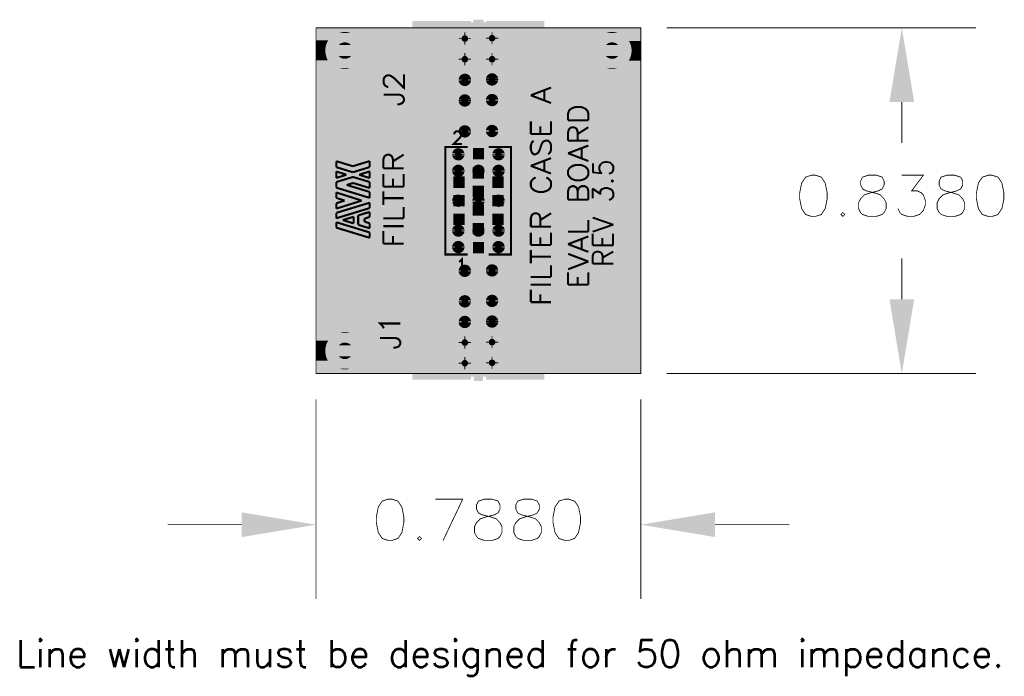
# Model space of a CAD drawing. Header units: millimetres. Extents: x 5.19 to 10.05, y 0.99 to 6.43.
# Tile 1 of 2: x 5.91 to 8.3, y 0.99 to 2.59. Entities that reach past the tile are written whole.
import ezdxf

# ---------------------------------------------------------------- set-up
doc = ezdxf.new("R2010")
doc.units = ezdxf.units.MM
doc.layers.get('0').update_dxf_attribs({"linetype": 'CONTINUOUS', "lineweight": 0})
for name, color, linetype, lineweight in [('BOT', 210, 'CONTINUOUS', 0), ('DRL', 216, 'CONTINUOUS', 0), ('FAB_NOTES', 9, 'CONTINUOUS', 0), ('M2', 8, 'CONTINUOUS', 0), ('M3', 30, 'CONTINUOUS', 0), ('PROFILE', 10, 'CONTINUOUS', 0), ('SMB', 9, 'CONTINUOUS', 0), ('SMT', 9, 'CONTINUOUS', 0), ('SST', 9, 'CONTINUOUS', 0), ('TOP', 170, 'CONTINUOUS', 0)]:
    doc.layers.add(name, color=color, linetype=linetype, lineweight=lineweight)
doc.styles.add('SIMPLE', font='Simple')

# ---------------------------------------------------------------- blocks, each defined once
blk = doc.blocks.new('CUSTOM_5')
blk.add_solid([(-0.0125, -0.044), (-0.0125, 0.044), (0.0125, -0.044), (0.0125, 0.044)])
blk = doc.blocks.new('CUSTOM_2')
for points in [[(-0.015, 0), (-0.0149, 0.0021), (0.015, 0), (0.0148, 0.0021)], [(-0.0149, 0.0021), (-0.0145, 0.0034), (0.0148, 0.0021), (0.0146, 0.0034)], [(-0.0145, 0.0034), (-0.014, 0.0054), (0.0146, 0.0034), (0.0139, 0.0054)], [(-0.014, 0.0054), (-0.0133, 0.0067), (0.0139, 0.0054), (0.0134, 0.0067)], [(-0.0133, 0.0067), (-0.0124, 0.0085), (0.0134, 0.0067), (0.0123, 0.0085)], [(-0.0124, 0.0085), (-0.0114, 0.0096), (0.0123, 0.0085), (0.0115, 0.0096)], [(-0.0114, 0.0096), (-0.0101, 0.0111), (0.0115, 0.0096), (0.01, 0.0111)], [(-0.0101, 0.0111), (-0.0089, 0.012), (0.01, 0.0111), (0.009, 0.012)], [(-0.0089, 0.012), (-0.0073, 0.0131), (0.009, 0.012), (0.0071, 0.0131)], [(-0.0073, 0.0131), (-0.0058, 0.0137), (0.0071, 0.0131), (0.0061, 0.0137)], [(-0.0058, 0.0137), (-0.0041, 0.0144), (0.0061, 0.0137), (0.0038, 0.0144)], [(-0.0041, 0.0144), (-0.0022, 0.0147), (0.0038, 0.0144), (0.0028, 0.0147)], [(-0.0022, 0.0147), (-0.0007, 0.015), (0.0028, 0.0147), (-0.0007, 0.015)], [(-0.0148, -0.0021), (-0.015, 0), (0.0149, -0.0021), (0.015, 0)], [(-0.0146, -0.0034), (-0.0148, -0.0021), (0.0145, -0.0034), (0.0149, -0.0021)], [(-0.0139, -0.0054), (-0.0146, -0.0034), (0.014, -0.0054), (0.0145, -0.0034)], [(-0.0134, -0.0067), (-0.0139, -0.0054), (0.0133, -0.0067), (0.014, -0.0054)], [(-0.0123, -0.0085), (-0.0134, -0.0067), (0.0124, -0.0085), (0.0133, -0.0067)], [(-0.0115, -0.0096), (-0.0123, -0.0085), (0.0114, -0.0096), (0.0124, -0.0085)], [(-0.01, -0.0111), (-0.0115, -0.0096), (0.0101, -0.0111), (0.0114, -0.0096)], [(-0.009, -0.012), (-0.01, -0.0111), (0.0089, -0.012), (0.0101, -0.0111)], [(-0.0071, -0.0131), (-0.009, -0.012), (0.0073, -0.0131), (0.0089, -0.012)], [(-0.0061, -0.0137), (-0.0071, -0.0131), (0.0058, -0.0137), (0.0073, -0.0131)], [(-0.0038, -0.0144), (-0.0061, -0.0137), (0.0041, -0.0144), (0.0058, -0.0137)], [(-0.0028, -0.0147), (-0.0038, -0.0144), (0.0022, -0.0147), (0.0041, -0.0144)], [(0.0007, -0.015), (-0.0028, -0.0147), (0.0007, -0.015), (0.0022, -0.0147)]]:
    blk.add_solid(points)
blk = doc.blocks.new('CUSTOM_6')
blk.add_solid([(-0.011, -0.043), (-0.011, 0.043), (0.011, -0.043), (0.011, 0.043)])
blk = doc.blocks.new('CUSTOM_7')
for points in [[(-0.0386, 0.0229), (-0.0369, 0.0257), (0.0387, 0.0229), (0.0368, 0.0257)], [(-0.0369, 0.0257), (-0.0352, 0.0278), (0.0368, 0.0257), (0.0354, 0.0278)], [(-0.0352, 0.0278), (-0.0332, 0.0304), (0.0354, 0.0278), (0.0331, 0.0304)], [(-0.0332, 0.0304), (-0.0312, 0.0323), (0.0331, 0.0304), (0.0313, 0.0323)], [(-0.0312, 0.0323), (-0.0289, 0.0345), (0.0313, 0.0323), (0.0287, 0.0345)], [(-0.0289, 0.0345), (-0.0266, 0.0362), (0.0287, 0.0345), (0.0268, 0.0362)], [(-0.0266, 0.0362), (-0.024, 0.0381), (0.0268, 0.0362), (0.0238, 0.0381)], [(-0.024, 0.0381), (-0.0215, 0.0394), (0.0238, 0.0381), (0.0217, 0.0394)], [(-0.0215, 0.0394), (-0.0187, 0.0409), (0.0217, 0.0394), (0.0185, 0.0409)], [(-0.0187, 0.0409), (-0.016, 0.0419), (0.0185, 0.0409), (0.0163, 0.0419)], [(-0.016, 0.0419), (-0.0131, 0.043), (0.0163, 0.0419), (0.0128, 0.043)], [(-0.0131, 0.043), (-0.0101, 0.0437), (0.0128, 0.043), (0.0106, 0.0437)], [(-0.0101, 0.0437), (-0.0073, 0.0444), (0.0106, 0.0437), (0.0067, 0.0444)], [(-0.0073, 0.0444), (-0.0036, 0.0448), (0.0067, 0.0444), (0.0047, 0.0448)], [(-0.0036, 0.0448), (-0.0013, 0.045), (0.0047, 0.0448), (-0.0013, 0.045)], [(-0.045, 0), (-0.0449, 0.0033), (0.045, 0), (0.0448, 0.0033)], [(-0.0449, 0.0033), (-0.0445, 0.006), (0.0448, 0.0033), (0.0446, 0.006)], [(-0.0445, 0.006), (-0.044, 0.0093), (0.0446, 0.006), (0.0439, 0.0093)], [(-0.044, 0.0093), (-0.0433, 0.0119), (0.0439, 0.0093), (0.0434, 0.0119)], [(-0.0433, 0.0119), (-0.0424, 0.0151), (0.0434, 0.0119), (0.0423, 0.0151)], [(-0.0424, 0.0151), (-0.0413, 0.0175), (0.0423, 0.0151), (0.0414, 0.0175)], [(-0.0413, 0.0175), (-0.04, 0.0206), (0.0414, 0.0175), (0.0399, 0.0206)], [(-0.04, 0.0206), (-0.0386, 0.0229), (0.0399, 0.0206), (0.0387, 0.0229)], [(-0.0448, -0.0033), (-0.045, 0), (0.0449, -0.0033), (0.045, 0)], [(-0.0446, -0.006), (-0.0448, -0.0033), (0.0445, -0.006), (0.0449, -0.0033)], [(-0.0439, -0.0093), (-0.0446, -0.006), (0.044, -0.0093), (0.0445, -0.006)], [(-0.0434, -0.0119), (-0.0439, -0.0093), (0.0433, -0.0119), (0.044, -0.0093)], [(-0.0423, -0.0151), (-0.0434, -0.0119), (0.0424, -0.0151), (0.0433, -0.0119)], [(-0.0414, -0.0175), (-0.0423, -0.0151), (0.0413, -0.0175), (0.0424, -0.0151)], [(-0.0399, -0.0206), (-0.0414, -0.0175), (0.04, -0.0206), (0.0413, -0.0175)], [(-0.0387, -0.0229), (-0.0399, -0.0206), (0.0386, -0.0229), (0.04, -0.0206)], [(-0.0368, -0.0257), (-0.0387, -0.0229), (0.0369, -0.0257), (0.0386, -0.0229)], [(-0.0354, -0.0278), (-0.0368, -0.0257), (0.0352, -0.0278), (0.0369, -0.0257)], [(-0.0331, -0.0304), (-0.0354, -0.0278), (0.0332, -0.0304), (0.0352, -0.0278)], [(-0.0313, -0.0323), (-0.0331, -0.0304), (0.0312, -0.0323), (0.0332, -0.0304)], [(-0.0287, -0.0345), (-0.0313, -0.0323), (0.0289, -0.0345), (0.0312, -0.0323)], [(-0.0268, -0.0362), (-0.0287, -0.0345), (0.0266, -0.0362), (0.0289, -0.0345)], [(-0.0238, -0.0381), (-0.0268, -0.0362), (0.024, -0.0381), (0.0266, -0.0362)], [(-0.0217, -0.0394), (-0.0238, -0.0381), (0.0215, -0.0394), (0.024, -0.0381)], [(-0.0185, -0.0409), (-0.0217, -0.0394), (0.0187, -0.0409), (0.0215, -0.0394)], [(-0.0163, -0.0419), (-0.0185, -0.0409), (0.016, -0.0419), (0.0187, -0.0409)], [(-0.0128, -0.043), (-0.0163, -0.0419), (0.0131, -0.043), (0.016, -0.0419)], [(-0.0106, -0.0437), (-0.0128, -0.043), (0.0101, -0.0437), (0.0131, -0.043)], [(-0.0067, -0.0444), (-0.0106, -0.0437), (0.0073, -0.0444), (0.0101, -0.0437)], [(-0.0047, -0.0448), (-0.0067, -0.0444), (0.0036, -0.0448), (0.0073, -0.0444)], [(0.0013, -0.045), (-0.0047, -0.0448), (0.0013, -0.045), (0.0036, -0.0448)]]:
    blk.add_solid(points)
blk = doc.blocks.new('CUSTOM_3')
blk.add_solid([(-0.0135, -0.0135), (-0.0135, 0.0135), (0.0135, -0.0135), (0.0135, 0.0135)])
blk = doc.blocks.new('CUSTOM_4')
for points in [[(-0.02, 0), (-0.0198, 0.0028), (0.02, 0), (0.0197, 0.0028)], [(-0.0198, 0.0028), (-0.0195, 0.004), (0.0197, 0.0028), (0.0196, 0.004)], [(-0.0195, 0.004), (-0.0189, 0.0067), (0.0196, 0.004), (0.0188, 0.0067)], [(-0.0189, 0.0067), (-0.0183, 0.0078), (0.0188, 0.0067), (0.0184, 0.0078)], [(-0.0183, 0.0078), (-0.0171, 0.0103), (0.0184, 0.0078), (0.0171, 0.0103)], [(-0.0171, 0.0103), (-0.0164, 0.0113), (0.0171, 0.0103), (0.0165, 0.0113)], [(-0.0164, 0.0113), (-0.0148, 0.0135), (0.0165, 0.0113), (0.0147, 0.0135)], [(-0.0148, 0.0135), (-0.0138, 0.0144), (0.0147, 0.0135), (0.0139, 0.0144)], [(-0.0138, 0.0144), (-0.0118, 0.0162), (0.0139, 0.0144), (0.0116, 0.0162)], [(-0.0118, 0.0162), (-0.0106, 0.0168), (0.0116, 0.0162), (0.0108, 0.0168)], [(-0.0106, 0.0168), (-0.0083, 0.0182), (0.0108, 0.0168), (0.0082, 0.0182)], [(-0.0083, 0.0182), (-0.007, 0.0186), (0.0082, 0.0182), (0.0072, 0.0186)], [(-0.007, 0.0186), (-0.0046, 0.0195), (0.0072, 0.0186), (0.0042, 0.0195)], [(-0.0046, 0.0195), (-0.0027, 0.0197), (0.0042, 0.0195), (0.0034, 0.0197)], [(-0.0027, 0.0197), (-0.0006, 0.02), (0.0034, 0.0197), (-0.0006, 0.02)], [(-0.0197, -0.0028), (-0.02, 0), (0.0198, -0.0028), (0.02, 0)], [(-0.0196, -0.004), (-0.0197, -0.0028), (0.0195, -0.004), (0.0198, -0.0028)], [(-0.0188, -0.0067), (-0.0196, -0.004), (0.0189, -0.0067), (0.0195, -0.004)], [(-0.0184, -0.0078), (-0.0188, -0.0067), (0.0183, -0.0078), (0.0189, -0.0067)], [(-0.0171, -0.0103), (-0.0184, -0.0078), (0.0171, -0.0103), (0.0183, -0.0078)], [(-0.0165, -0.0113), (-0.0171, -0.0103), (0.0164, -0.0113), (0.0171, -0.0103)], [(-0.0147, -0.0135), (-0.0165, -0.0113), (0.0148, -0.0135), (0.0164, -0.0113)], [(-0.0139, -0.0144), (-0.0147, -0.0135), (0.0138, -0.0144), (0.0148, -0.0135)], [(-0.0116, -0.0162), (-0.0139, -0.0144), (0.0118, -0.0162), (0.0138, -0.0144)], [(-0.0108, -0.0168), (-0.0116, -0.0162), (0.0106, -0.0168), (0.0118, -0.0162)], [(-0.0082, -0.0182), (-0.0108, -0.0168), (0.0083, -0.0182), (0.0106, -0.0168)], [(-0.0072, -0.0186), (-0.0082, -0.0182), (0.007, -0.0186), (0.0083, -0.0182)], [(-0.0042, -0.0195), (-0.0072, -0.0186), (0.0046, -0.0195), (0.007, -0.0186)], [(-0.0034, -0.0197), (-0.0042, -0.0195), (0.0027, -0.0197), (0.0046, -0.0195)], [(0.0006, -0.02), (-0.0034, -0.0197), (0.0006, -0.02), (0.0027, -0.0197)]]:
    blk.add_solid(points)
blk = doc.blocks.new('CUSTOM_1')
for points in [[(-0.008, 0), (-0.0077, 0.0023), (0.008, 0), (0.0076, 0.0023)], [(-0.0077, 0.0023), (-0.0076, 0.0025), (0.0076, 0.0023), (0.0076, 0.0025)], [(-0.0076, 0.0025), (-0.0066, 0.0046), (0.0076, 0.0025), (0.0065, 0.0046)], [(-0.0066, 0.0046), (-0.0064, 0.0047), (0.0065, 0.0046), (0.0064, 0.0047)], [(-0.0064, 0.0047), (-0.0048, 0.0064), (0.0064, 0.0047), (0.0048, 0.0064)], [(-0.0048, 0.0064), (-0.0046, 0.0065), (0.0048, 0.0064), (0.0047, 0.0065)], [(-0.0046, 0.0065), (-0.0026, 0.0076), (0.0047, 0.0065), (0.0025, 0.0076)], [(-0.0026, 0.0076), (-0.0022, 0.0076), (0.0025, 0.0076), (0.0024, 0.0076)], [(-0.0022, 0.0076), (-0.0001, 0.008), (0.0024, 0.0076), (-0.0001, 0.008)], [(-0.0076, -0.0023), (-0.008, 0), (0.0077, -0.0023), (0.008, 0)], [(-0.0076, -0.0025), (-0.0076, -0.0023), (0.0076, -0.0025), (0.0077, -0.0023)], [(-0.0065, -0.0046), (-0.0076, -0.0025), (0.0066, -0.0046), (0.0076, -0.0025)], [(-0.0064, -0.0047), (-0.0065, -0.0046), (0.0064, -0.0047), (0.0066, -0.0046)], [(-0.0048, -0.0064), (-0.0064, -0.0047), (0.0048, -0.0064), (0.0064, -0.0047)], [(-0.0047, -0.0065), (-0.0048, -0.0064), (0.0046, -0.0065), (0.0048, -0.0064)], [(-0.0025, -0.0076), (-0.0047, -0.0065), (0.0026, -0.0076), (0.0046, -0.0065)], [(-0.0024, -0.0076), (-0.0025, -0.0076), (0.0022, -0.0076), (0.0026, -0.0076)], [(0.0001, -0.008), (-0.0024, -0.0076), (0.0001, -0.008), (0.0022, -0.0076)]]:
    blk.add_solid(points)

msp = doc.modelspace()

# ---------------------------------------------------------------- linework, layer by layer
at = {"layer": 'BOT'}
msp.add_solid([(6.6298, 1.7278), (6.6298, 2.5658), (7.4178, 1.7278), (7.4178, 2.5658)], dxfattribs=at)
at = {"layer": 'FAB_NOTES', "lineweight": 211, "const_width": 0.002}
for points in [[(6.6298, 2.5658), (6.6298, 1.7278), (7.4178, 1.7278), (7.4178, 2.5658), (6.6298, 2.5658)], [(6.9908, 2.5548), (6.9908, 2.5248)], [(7.0568, 2.5558), (7.0568, 2.5258)], [(7.4803, 2.5658), (8.2306, 2.5658)], [(6.9758, 2.5398), (7.0058, 2.5398)], [(7.0418, 2.5408), (7.0718, 2.5408)], [(6.9758, 2.4898), (7.0058, 2.4898)], [(6.9908, 2.5048), (6.9908, 2.4748)], [(7.0418, 2.4898), (7.0718, 2.4898)], [(7.0568, 2.5048), (7.0568, 2.4748)], [(6.9758, 2.4398), (7.0058, 2.4398)], [(6.9908, 2.4548), (6.9908, 2.4248)], [(7.0418, 2.4408), (7.0718, 2.4408)], [(7.0568, 2.4558), (7.0568, 2.4258)], [(6.9758, 2.3898), (7.0058, 2.3898)], [(6.9908, 2.4048), (6.9908, 2.3748)], [(7.0418, 2.3908), (7.0718, 2.3908)], [(7.0568, 2.4058), (7.0568, 2.3758)], [(8.0506, 2.3858), (8.0506, 2.2868)], [(6.9908, 2.3298), (6.9908, 2.2998)], [(7.0418, 2.3158), (7.0718, 2.3158)], [(7.0568, 2.3308), (7.0568, 2.3008)], [(6.9758, 2.3148), (7.0058, 2.3148)], [(6.975, 2.2743), (6.975, 2.2443)], [(7.0725, 2.2743), (7.0725, 2.2443)], [(6.96, 2.2593), (6.99, 2.2593)], [(7.0575, 2.2593), (7.0875, 2.2593)], [(6.975, 2.2343), (6.975, 2.2043)], [(7.0238, 2.2343), (7.0238, 2.2043)], [(7.0725, 2.2343), (7.0725, 2.2043)], [(6.96, 2.2193), (6.99, 2.2193)], [(7.0088, 2.2193), (7.0388, 2.2193)], [(7.0575, 2.2193), (7.0875, 2.2193)], [(7.8315, 2.2087), (7.8172, 2.2039), (7.8077, 2.1896), (7.8029, 2.1658), (7.8029, 2.1515), (7.8077, 2.1277), (7.8172, 2.1134), (7.8315, 2.1087), (7.841, 2.1087), (7.8553, 2.1134), (7.8648, 2.1277), (7.8696, 2.1515), (7.8696, 2.1658), (7.8648, 2.1896), (7.8553, 2.2039), (7.841, 2.2087), (7.8315, 2.2087)], [(7.9696, 2.2087), (7.9553, 2.2039), (7.9506, 2.1944), (7.9506, 2.1849), (7.9553, 2.1753), (7.9648, 2.1706), (7.9839, 2.1658), (7.9982, 2.1611), (8.0077, 2.1515), (8.0125, 2.142), (8.0125, 2.1277), (8.0077, 2.1182), (8.0029, 2.1134), (7.9887, 2.1087), (7.9696, 2.1087), (7.9553, 2.1134), (7.9506, 2.1182), (7.9458, 2.1277), (7.9458, 2.142), (7.9506, 2.1515), (7.9601, 2.1611), (7.9744, 2.1658), (7.9934, 2.1706), (8.0029, 2.1753), (8.0077, 2.1849), (8.0077, 2.1944), (8.0029, 2.2039), (7.9887, 2.2087), (7.9696, 2.2087)], [(8.0506, 2.2087), (8.1029, 2.2087), (8.0744, 2.1706), (8.0887, 2.1706), (8.0982, 2.1658), (8.1029, 2.1611), (8.1077, 2.1468), (8.1077, 2.1372), (8.1029, 2.123), (8.0934, 2.1134), (8.0791, 2.1087), (8.0648, 2.1087), (8.0506, 2.1134), (8.0458, 2.1182), (8.041, 2.1277)], [(8.1601, 2.2087), (8.1458, 2.2039), (8.141, 2.1944), (8.141, 2.1849), (8.1458, 2.1753), (8.1553, 2.1706), (8.1744, 2.1658), (8.1887, 2.1611), (8.1982, 2.1515), (8.2029, 2.142), (8.2029, 2.1277), (8.1982, 2.1182), (8.1934, 2.1134), (8.1791, 2.1087), (8.1601, 2.1087), (8.1458, 2.1134), (8.141, 2.1182), (8.1363, 2.1277), (8.1363, 2.142), (8.141, 2.1515), (8.1506, 2.1611), (8.1648, 2.1658), (8.1839, 2.1706), (8.1934, 2.1753), (8.1982, 2.1849), (8.1982, 2.1944), (8.1934, 2.2039), (8.1791, 2.2087), (8.1601, 2.2087)], [(8.2601, 2.2087), (8.2458, 2.2039), (8.2363, 2.1896), (8.2315, 2.1658), (8.2315, 2.1515), (8.2363, 2.1277), (8.2458, 2.1134), (8.2601, 2.1087), (8.2696, 2.1087), (8.2839, 2.1134), (8.2934, 2.1277), (8.2982, 2.1515), (8.2982, 2.1658), (8.2934, 2.1896), (8.2839, 2.2039), (8.2696, 2.2087), (8.2601, 2.2087)], [(6.975, 2.1618), (6.975, 2.1318)], [(7.0238, 2.1618), (7.0238, 2.1318)], [(7.0725, 2.1618), (7.0725, 2.1318)], [(6.96, 2.1468), (6.99, 2.1468)], [(7.0088, 2.1468), (7.0388, 2.1468)], [(7.0575, 2.1468), (7.0875, 2.1468)], [(7.9077, 2.1182), (7.9029, 2.1134), (7.9077, 2.1087), (7.9125, 2.1134), (7.9077, 2.1182)], [(6.975, 2.0893), (6.975, 2.0593)], [(7.0238, 2.0893), (7.0238, 2.0593)], [(7.0725, 2.0893), (7.0725, 2.0593)], [(6.96, 2.0743), (6.99, 2.0743)], [(7.0088, 2.0743), (7.0388, 2.0743)], [(7.0575, 2.0743), (7.0875, 2.0743)], [(6.96, 2.0343), (6.99, 2.0343)], [(6.975, 2.0193), (6.975, 2.0493)], [(7.0575, 2.0343), (7.0875, 2.0343)], [(7.0725, 2.0193), (7.0725, 2.0493)], [(8.0506, 1.9078), (8.0506, 2.0068)], [(6.9908, 1.9918), (6.9908, 1.9618)], [(7.0568, 1.9928), (7.0568, 1.9628)], [(6.9758, 1.9768), (7.0058, 1.9768)], [(7.0418, 1.9778), (7.0718, 1.9778)], [(6.9908, 1.9178), (6.9908, 1.8878)], [(7.0568, 1.9188), (7.0568, 1.8888)], [(6.9758, 1.9028), (7.0058, 1.9028)], [(7.0418, 1.9038), (7.0718, 1.9038)], [(6.9908, 1.8678), (6.9908, 1.8378)], [(7.0568, 1.8688), (7.0568, 1.8388)], [(6.9758, 1.8528), (7.0058, 1.8528)], [(7.0418, 1.8538), (7.0718, 1.8538)], [(6.9908, 1.8178), (6.9908, 1.7878)], [(7.0568, 1.8188), (7.0568, 1.7888)], [(6.9758, 1.8028), (7.0058, 1.8028)], [(7.0418, 1.8038), (7.0718, 1.8038)], [(6.9908, 1.7678), (6.9908, 1.7378)], [(7.0568, 1.7688), (7.0568, 1.7388)], [(6.9758, 1.7528), (7.0058, 1.7528)], [(7.0418, 1.7538), (7.0718, 1.7538)], [(7.2378, 1.7278), (6.8208, 1.7278)], [(7.2378, 1.7278), (6.8208, 1.7278)], [(7.4803, 1.7278), (8.2306, 1.7278)], [(6.6298, 1.6653), (6.6298, 1.1812)], [(7.4178, 1.6653), (7.4178, 1.1812)], [(6.8047, 1.4231), (6.7904, 1.4184), (6.7809, 1.4041), (6.7762, 1.3803), (6.7762, 1.366), (6.7809, 1.3422), (6.7904, 1.3279), (6.8047, 1.3231), (6.8143, 1.3231), (6.8285, 1.3279), (6.8381, 1.3422), (6.8428, 1.366), (6.8428, 1.3803), (6.8381, 1.4041), (6.8285, 1.4184), (6.8143, 1.4231), (6.8047, 1.4231)], [(6.919, 1.4231), (6.9857, 1.4231)], [(6.9857, 1.4231), (6.9381, 1.3231)], [(7.0381, 1.4231), (7.0238, 1.4184), (7.019, 1.4089), (7.019, 1.3993), (7.0238, 1.3898), (7.0333, 1.385), (7.0524, 1.3803), (7.0666, 1.3755), (7.0762, 1.366), (7.0809, 1.3565), (7.0809, 1.3422), (7.0762, 1.3327), (7.0714, 1.3279), (7.0571, 1.3231), (7.0381, 1.3231), (7.0238, 1.3279), (7.019, 1.3327), (7.0143, 1.3422), (7.0143, 1.3565), (7.019, 1.366), (7.0285, 1.3755), (7.0428, 1.3803), (7.0619, 1.385), (7.0714, 1.3898), (7.0762, 1.3993), (7.0762, 1.4089), (7.0714, 1.4184), (7.0571, 1.4231), (7.0381, 1.4231)], [(7.1333, 1.4231), (7.119, 1.4184), (7.1143, 1.4089), (7.1143, 1.3993), (7.119, 1.3898), (7.1285, 1.385), (7.1476, 1.3803), (7.1619, 1.3755), (7.1714, 1.366), (7.1762, 1.3565), (7.1762, 1.3422), (7.1714, 1.3327), (7.1666, 1.3279), (7.1524, 1.3231), (7.1333, 1.3231), (7.119, 1.3279), (7.1143, 1.3327), (7.1095, 1.3422), (7.1095, 1.3565), (7.1143, 1.366), (7.1238, 1.3755), (7.1381, 1.3803), (7.1571, 1.385), (7.1666, 1.3898), (7.1714, 1.3993), (7.1714, 1.4089), (7.1666, 1.4184), (7.1524, 1.4231), (7.1333, 1.4231)], [(7.2333, 1.4231), (7.219, 1.4184), (7.2095, 1.4041), (7.2047, 1.3803), (7.2047, 1.366), (7.2095, 1.3422), (7.219, 1.3279), (7.2333, 1.3231), (7.2428, 1.3231), (7.2571, 1.3279), (7.2666, 1.3422), (7.2714, 1.366), (7.2714, 1.3803), (7.2666, 1.4041), (7.2571, 1.4184), (7.2428, 1.4231), (7.2333, 1.4231)], [(6.4498, 1.3612), (6.2698, 1.3612)], [(7.5978, 1.3612), (7.7778, 1.3612)], [(6.8809, 1.3327), (6.8762, 1.3279), (6.8809, 1.3231), (6.8857, 1.3279), (6.8809, 1.3327)]]:
    msp.add_lwpolyline(points, dxfattribs=at)
at = {"layer": 'FAB_NOTES'}
for points in [[(8.0206, 2.3858), (8.0506, 2.5658), (8.0806, 2.3858), (8.0506, 2.5658)], [(8.0506, 1.7278), (8.0206, 1.9078), (8.0506, 1.7278), (8.0806, 1.9078)], [(6.4498, 1.3612), (6.4498, 1.3912), (6.6298, 1.3612), (6.4498, 1.3912)], [(7.4178, 1.3612), (7.5978, 1.3912), (7.5978, 1.3612), (7.5978, 1.3912)], [(6.4498, 1.3312), (6.4498, 1.3612), (6.4498, 1.3312), (6.6298, 1.3612)], [(7.5978, 1.3312), (7.4178, 1.3612), (7.5978, 1.3312), (7.5978, 1.3612)]]:
    msp.add_solid(points, dxfattribs=at)
at = {"layer": 'M2'}
msp.add_solid([(6.6298, 1.7278), (6.6298, 2.5658), (7.4178, 1.7278), (7.4178, 2.5658)], dxfattribs=at)
at = {"layer": 'M3'}
msp.add_solid([(6.6298, 1.7278), (6.6298, 2.5658), (7.4178, 1.7278), (7.4178, 2.5658)], dxfattribs=at)
at = {"layer": 'PROFILE'}
msp.add_solid([(6.6298, 1.7278), (6.6298, 2.5658), (7.4178, 1.7278), (7.4178, 2.5658)], dxfattribs=at)
at = {"layer": 'SMB'}
for points in [[(6.8638, 2.4608), (6.8638, 2.5795), (7.1838, 2.4608), (7.1838, 2.5795)], [(6.8638, 1.72), (6.8638, 1.8328), (7.1838, 1.72), (7.1838, 1.8328)]]:
    msp.add_solid(points, dxfattribs=at)
at = {"layer": 'SMT'}
for points in [[(6.8638, 2.3428), (6.8638, 2.5827), (7.0058, 2.3428), (7.0058, 2.5827)], [(7.0418, 2.3428), (7.0418, 2.5827), (7.1838, 2.3428), (7.1838, 2.5827)], [(6.9625, 2.223), (6.9625, 2.2743), (6.99, 2.223), (6.99, 2.2743)], [(7.0078, 2.2445), (7.0078, 2.2765), (7.0398, 2.2445), (7.0398, 2.2765)], [(7.0575, 2.223), (7.0575, 2.2743), (7.085, 2.223), (7.085, 2.2743)], [(7.01, 2.2005), (7.01, 2.228), (7.0375, 2.2005), (7.0375, 2.228)], [(6.9625, 2.178), (6.9625, 2.2055), (6.99, 2.178), (6.99, 2.2055)], [(7.0575, 2.178), (7.0575, 2.2055), (7.085, 2.178), (7.085, 2.2055)], [(7.01, 2.1555), (7.01, 2.183), (7.0375, 2.1555), (7.0375, 2.183)], [(6.9625, 2.133), (6.9625, 2.1605), (6.99, 2.133), (6.99, 2.1605)], [(7.0575, 2.133), (7.0575, 2.1605), (7.085, 2.133), (7.085, 2.1605)], [(7.01, 2.1105), (7.01, 2.138), (7.0375, 2.1105), (7.0375, 2.138)], [(6.9625, 2.088), (6.9625, 2.1155), (6.99, 2.088), (6.99, 2.1155)], [(7.0575, 2.088), (7.0575, 2.1155), (7.085, 2.088), (7.085, 2.1155)], [(7.01, 2.0655), (7.01, 2.093), (7.0375, 2.0655), (7.0375, 2.093)], [(6.9625, 2.0193), (6.9625, 2.0705), (6.99, 2.0193), (6.99, 2.0705)], [(7.0575, 2.0193), (7.0575, 2.0705), (7.085, 2.0193), (7.085, 2.0705)], [(7.0078, 2.017), (7.0078, 2.049), (7.0398, 2.017), (7.0398, 2.049)], [(6.8638, 1.7128), (6.8638, 1.9508), (7.0058, 1.7128), (7.0058, 1.9508)], [(7.0418, 1.7128), (7.0418, 1.9508), (7.1838, 1.7128), (7.1838, 1.9508)]]:
    msp.add_solid(points, dxfattribs=at)
at = {"layer": 'SST', "lineweight": 211, "const_width": 0.005}
for points in [[(6.8056, 2.4228), (6.8032, 2.4228), (6.7986, 2.4252), (6.7962, 2.4275), (6.7939, 2.4322), (6.7939, 2.4416), (6.7962, 2.4463), (6.7986, 2.4486), (6.8032, 2.4509), (6.8079, 2.4509), (6.8126, 2.4486), (6.8196, 2.4439), (6.8431, 2.4205), (6.8431, 2.4533)], [(7.1508, 2.4024), (7.2, 2.4211)], [(7.1836, 2.3907), (7.1836, 2.4141)], [(6.7939, 2.4041), (6.8314, 2.4041), (6.8384, 2.4017), (6.8407, 2.3994), (6.8431, 2.3947), (6.8431, 2.39), (6.8407, 2.3853), (6.8384, 2.383), (6.8314, 2.3806), (6.8267, 2.3806)], [(7.1508, 2.4024), (7.2, 2.3836)], [(7.2412, 2.3414), (7.2412, 2.3579), (7.2435, 2.3649), (7.2482, 2.3696), (7.2529, 2.3719), (7.2599, 2.3743), (7.2716, 2.3743), (7.2787, 2.3719), (7.2834, 2.3696), (7.2881, 2.3649), (7.2904, 2.3579), (7.2904, 2.3414)], [(7.1508, 2.3086), (7.1508, 2.3391)], [(7.2, 2.3086), (7.2, 2.3391)], [(7.2412, 2.3414), (7.2904, 2.3414)], [(6.965, 2.3079), (6.965, 2.3094), (6.9665, 2.3123), (6.968, 2.3138), (6.9709, 2.3153), (6.9768, 2.3153), (6.9798, 2.3138), (6.9813, 2.3123), (6.9827, 2.3094), (6.9827, 2.3064), (6.9813, 2.3035), (6.9783, 2.299), (6.9636, 2.2843), (6.9842, 2.2843)], [(7.1742, 2.3086), (7.1742, 2.3274)], [(7.2412, 2.2922), (7.2412, 2.3133), (7.2435, 2.3204), (7.2459, 2.3227), (7.2506, 2.325), (7.2552, 2.325), (7.2599, 2.3227), (7.2623, 2.3204), (7.2646, 2.3133), (7.2646, 2.2922)], [(7.2646, 2.3086), (7.2904, 2.325)], [(7.1508, 2.3086), (7.2, 2.3086)], [(7.1578, 2.2922), (7.1531, 2.2875), (7.1508, 2.2805), (7.1508, 2.2711), (7.1531, 2.2641), (7.1578, 2.2594), (7.1625, 2.2594), (7.1672, 2.2618), (7.1695, 2.2641), (7.1719, 2.2688), (7.1766, 2.2829), (7.1789, 2.2875), (7.1813, 2.2899), (7.186, 2.2922), (7.193, 2.2922), (7.1977, 2.2875), (7.2, 2.2805), (7.2, 2.2711), (7.1977, 2.2641), (7.193, 2.2594)], [(7.2412, 2.2922), (7.2904, 2.2922)], [(6.9978, 2.2773), (6.9438, 2.2773), (6.9438, 2.0163), (6.9978, 2.0163)], [(7.0488, 2.2773), (7.1028, 2.2773), (7.1028, 2.0163), (7.0488, 2.0163)], [(7.2412, 2.2618), (7.2904, 2.2805)], [(7.274, 2.25), (7.274, 2.2735)], [(6.7191, 2.2304), (6.679, 2.2426)], [(6.679, 2.2281), (6.679, 2.2426)], [(6.7191, 2.2304), (6.7601, 2.2429)], [(6.7601, 2.2283), (6.7601, 2.2429)], [(6.7931, 2.2256), (6.7931, 2.2467), (6.7954, 2.2538), (6.7978, 2.2561), (6.8025, 2.2585), (6.8072, 2.2585), (6.8118, 2.2561), (6.8142, 2.2538), (6.8165, 2.2467), (6.8165, 2.2256)], [(6.8165, 2.2421), (6.8423, 2.2585)], [(7.1508, 2.2313), (7.2, 2.25)], [(7.1836, 2.2196), (7.1836, 2.243)], [(7.2412, 2.2618), (7.2904, 2.243)], [(6.7191, 2.2158), (6.679, 2.2281)], [(6.7191, 2.2158), (6.7601, 2.2283)], [(6.7931, 2.2256), (6.8423, 2.2256)], [(7.1508, 2.2313), (7.2, 2.2125)], [(7.2412, 2.2102), (7.2435, 2.2055), (7.2482, 2.2008), (7.2529, 2.1985), (7.2599, 2.1961), (7.2716, 2.1961), (7.2787, 2.1985), (7.2834, 2.2008), (7.2881, 2.2055), (7.2904, 2.2102), (7.2904, 2.2196), (7.2881, 2.2243), (7.2834, 2.2289), (7.2787, 2.2313), (7.2716, 2.2336), (7.2599, 2.2336), (7.2529, 2.2313), (7.2482, 2.2289), (7.2435, 2.2243), (7.2412, 2.2196), (7.2412, 2.2102)], [(6.679, 2.202), (6.679, 2.2177)], [(6.7036, 2.2098), (6.679, 2.2177)], [(6.679, 2.202), (6.7036, 2.2098)], [(6.679, 2.1921), (6.7196, 2.2044)], [(6.7601, 2.1921), (6.7196, 2.2044)], [(6.7345, 2.2098), (6.7601, 2.218)], [(6.7601, 2.2017), (6.7345, 2.2098)], [(6.7601, 2.2017), (6.7601, 2.218)], [(6.7931, 2.1811), (6.7931, 2.2116)], [(6.8165, 2.1811), (6.8165, 2.1999)], [(6.8423, 2.1811), (6.8423, 2.2116)], [(7.1625, 2.2032), (7.1578, 2.2008), (7.1531, 2.1961), (7.1508, 2.1914), (7.1508, 2.1821), (7.1531, 2.1774), (7.1578, 2.1727), (7.1625, 2.1704), (7.1695, 2.168), (7.1813, 2.168), (7.1883, 2.1704), (7.193, 2.1727), (7.1977, 2.1774), (7.2, 2.1821), (7.2, 2.1914), (7.1977, 2.1961), (7.193, 2.2008), (7.1883, 2.2032)], [(6.679, 2.1784), (6.679, 2.1921)], [(6.7601, 2.1536), (6.679, 2.1784)], [(6.7043, 2.185), (6.72, 2.1897)], [(6.7601, 2.168), (6.7043, 2.185)], [(6.7601, 2.1775), (6.72, 2.1897)], [(6.7601, 2.1775), (6.7601, 2.1921)], [(6.7931, 2.1811), (6.8423, 2.1811)], [(7.2412, 2.1493), (7.2412, 2.1704), (7.2435, 2.1774), (7.2459, 2.1797), (7.2506, 2.1821), (7.2552, 2.1821), (7.2599, 2.1797), (7.2623, 2.1774), (7.2646, 2.1704)], [(7.2646, 2.1493), (7.2646, 2.1704), (7.267, 2.1774), (7.2693, 2.1797), (7.274, 2.1821), (7.281, 2.1821), (7.2857, 2.1797), (7.2881, 2.1774), (7.2904, 2.1704), (7.2904, 2.1493)], [(6.7408, 2.1471), (6.679, 2.1667)], [(6.679, 2.1536), (6.679, 2.1667)], [(6.6994, 2.1471), (6.679, 2.1536)], [(6.679, 2.1406), (6.6994, 2.1471)], [(6.679, 2.1275), (6.7408, 2.1471)], [(6.7601, 2.1536), (6.7601, 2.168)], [(6.7931, 2.1366), (6.7931, 2.1694)], [(6.7931, 2.153), (6.8423, 2.153)], [(7.2412, 2.1493), (7.2904, 2.1493)], [(6.679, 2.1173), (6.7601, 2.142)], [(6.679, 2.1275), (6.679, 2.1406)], [(6.679, 2.1042), (6.7601, 2.1289)], [(6.7601, 2.1289), (6.7601, 2.142)], [(6.8423, 2.1038), (6.8423, 2.1319)], [(6.679, 2.1042), (6.679, 2.1173)], [(6.6947, 2.0998), (6.7211, 2.1079)], [(6.7211, 2.0917), (6.6947, 2.0998)], [(6.7211, 2.0917), (6.7211, 2.1079)], [(6.7321, 2.1112), (6.7601, 2.1197)], [(6.7321, 2.0884), (6.7321, 2.1112)], [(6.7474, 2.1034), (6.7601, 2.1073)], [(6.7474, 2.0959), (6.7474, 2.1034)], [(6.7601, 2.1073), (6.7601, 2.1197)], [(6.7931, 2.1038), (6.8423, 2.1038)], [(7.1508, 2.0836), (7.1508, 2.1047), (7.1531, 2.1118), (7.1555, 2.1141), (7.1602, 2.1164), (7.1649, 2.1164), (7.1695, 2.1141), (7.1719, 2.1118), (7.1742, 2.1047), (7.1742, 2.0836)], [(7.1742, 2.1), (7.2, 2.1164)], [(7.2904, 2.0719), (7.2904, 2.1)], [(6.679, 2.0815), (6.679, 2.0946)], [(6.7601, 2.0698), (6.679, 2.0946)], [(6.7601, 2.0568), (6.679, 2.0815)], [(6.7601, 2.0798), (6.7321, 2.0884)], [(6.7601, 2.0921), (6.7474, 2.0959)], [(6.7601, 2.0798), (6.7601, 2.0921)], [(6.7931, 2.085), (6.8423, 2.085)], [(7.1508, 2.0836), (7.2, 2.0836)], [(6.7601, 2.0568), (6.7601, 2.0698)], [(6.7931, 2.0428), (6.7931, 2.0733)], [(6.8165, 2.0428), (6.8165, 2.0616)], [(7.1508, 2.0391), (7.1508, 2.0696)], [(7.1742, 2.0391), (7.1742, 2.0579)], [(7.2, 2.0391), (7.2, 2.0696)], [(7.2412, 2.0719), (7.2904, 2.0719)], [(7.2412, 2.0414), (7.2904, 2.0602)], [(7.274, 2.0297), (7.274, 2.0532)], [(6.7931, 2.0428), (6.8423, 2.0428)], [(7.1508, 2.0391), (7.2, 2.0391)], [(7.1508, 1.9946), (7.1508, 2.0274)], [(7.2412, 2.0414), (7.2904, 2.0227)], [(6.9768, 1.999), (6.9798, 2.0005), (6.9842, 2.0049), (6.9842, 1.9739)], [(7.1508, 2.011), (7.2, 2.011)], [(7.2412, 2.018), (7.2904, 1.9993)], [(7.2, 1.9618), (7.2, 1.9899)], [(7.2412, 1.9805), (7.2904, 1.9993)], [(7.1508, 1.9618), (7.2, 1.9618)], [(7.2412, 1.943), (7.2412, 1.9735)], [(7.2646, 1.943), (7.2646, 1.9618)], [(7.2904, 1.943), (7.2904, 1.9735)], [(7.1508, 1.943), (7.2, 1.943)], [(7.2412, 1.943), (7.2904, 1.943)], [(7.1508, 1.9008), (7.1508, 1.9313)], [(7.1742, 1.9008), (7.1742, 1.9196)], [(7.1508, 1.9008), (7.2, 1.9008)], [(6.7942, 1.8374), (6.7919, 1.8421), (6.7849, 1.8491), (6.8341, 1.8491)], [(6.7849, 1.814), (6.8224, 1.814), (6.8294, 1.8116), (6.8317, 1.8093), (6.8341, 1.8046), (6.8341, 1.7999), (6.8317, 1.7952), (6.8294, 1.7929), (6.8224, 1.7905), (6.8177, 1.7905)]]:
    msp.add_lwpolyline(points, dxfattribs=at)
at = {"layer": 'TOP'}
for points in [[(6.6298, 2.5583), (6.6298, 2.5658), (7.0076, 2.5583), (7.0076, 2.5658)], [(6.6298, 2.558), (6.6298, 2.5583), (6.6943, 2.558), (6.7004, 2.5583)], [(6.6298, 2.5568), (6.6298, 2.558), (6.6882, 2.5568), (6.6943, 2.558)], [(6.6298, 2.555), (6.6298, 2.5568), (6.6823, 2.555), (6.6882, 2.5568)], [(6.7065, 2.5578), (6.7004, 2.5583), (7.0076, 2.5578), (7.0076, 2.5583)], [(6.7126, 2.5565), (6.7065, 2.5578), (7.0076, 2.5565), (7.0076, 2.5578)], [(6.7184, 2.5545), (6.7126, 2.5565), (7.0076, 2.5545), (7.0076, 2.5565)], [(7.014, 2.2575), (7.014, 2.5655), (7.0336, 2.2575), (7.0336, 2.5655)], [(7.04, 2.5583), (7.04, 2.5658), (7.4178, 2.5583), (7.4178, 2.5658)], [(7.04, 2.558), (7.04, 2.5583), (7.3423, 2.558), (7.3484, 2.5583)], [(7.04, 2.5568), (7.04, 2.558), (7.3362, 2.5568), (7.3423, 2.558)], [(7.04, 2.555), (7.04, 2.5568), (7.3303, 2.555), (7.3362, 2.5568)], [(7.3545, 2.5578), (7.3484, 2.5583), (7.4178, 2.5578), (7.4178, 2.5583)], [(7.3606, 2.5565), (7.3545, 2.5578), (7.4178, 2.5565), (7.4178, 2.5578)], [(7.3664, 2.5545), (7.3606, 2.5565), (7.4178, 2.5545), (7.4178, 2.5565)], [(6.6298, 2.5523), (6.6298, 2.555), (6.6768, 2.5523), (6.6823, 2.555)], [(6.6298, 2.549), (6.6298, 2.5523), (6.6716, 2.549), (6.6768, 2.5523)], [(6.6298, 2.545), (6.6298, 2.549), (6.6669, 2.545), (6.6716, 2.549)], [(6.6298, 2.5405), (6.6298, 2.545), (6.6627, 2.5405), (6.6669, 2.545)], [(6.6298, 2.5354), (6.6298, 2.5405), (6.6592, 2.5354), (6.6627, 2.5405)], [(6.6298, 2.53), (6.6298, 2.5354), (6.6563, 2.53), (6.6592, 2.5354)], [(6.7239, 2.5517), (6.7184, 2.5545), (7.0076, 2.5517), (7.0076, 2.5545)], [(6.729, 2.5482), (6.7239, 2.5517), (7.0076, 2.5482), (7.0076, 2.5517)], [(6.7336, 2.5441), (6.729, 2.5482), (7.0076, 2.5441), (7.0076, 2.5482)], [(6.7376, 2.5395), (6.7336, 2.5441), (7.0076, 2.5395), (7.0076, 2.5441)], [(6.741, 2.5343), (6.7376, 2.5395), (7.0076, 2.5343), (7.0076, 2.5395)], [(6.7437, 2.5288), (6.741, 2.5343), (7.0076, 2.5288), (7.0076, 2.5343)], [(7.04, 2.5523), (7.04, 2.555), (7.3248, 2.5523), (7.3303, 2.555)], [(7.04, 2.549), (7.04, 2.5523), (7.3196, 2.549), (7.3248, 2.5523)], [(7.04, 2.545), (7.04, 2.549), (7.3149, 2.545), (7.3196, 2.549)], [(7.04, 2.5405), (7.04, 2.545), (7.3107, 2.5405), (7.3149, 2.545)], [(7.04, 2.5354), (7.04, 2.5405), (7.3072, 2.5354), (7.3107, 2.5405)], [(7.04, 2.53), (7.04, 2.5354), (7.3043, 2.53), (7.3072, 2.5354)], [(7.3719, 2.5517), (7.3664, 2.5545), (7.4178, 2.5517), (7.4178, 2.5545)], [(7.377, 2.5482), (7.3719, 2.5517), (7.4178, 2.5482), (7.4178, 2.5517)], [(7.3816, 2.5441), (7.377, 2.5482), (7.4178, 2.5441), (7.4178, 2.5482)], [(7.3856, 2.5395), (7.3816, 2.5441), (7.4178, 2.5395), (7.4178, 2.5441)], [(7.389, 2.5343), (7.3856, 2.5395), (7.4178, 2.5343), (7.4178, 2.5395)], [(7.3917, 2.5288), (7.389, 2.5343), (7.4178, 2.5288), (7.4178, 2.5343)], [(6.6298, 2.5242), (6.6298, 2.53), (6.6542, 2.5242), (6.6563, 2.53)], [(6.6298, 2.5182), (6.6298, 2.5242), (6.6529, 2.5182), (6.6542, 2.5242)], [(6.6298, 2.512), (6.6298, 2.5182), (6.6523, 2.512), (6.6529, 2.5182)], [(6.6298, 2.5108), (6.6298, 2.512), (6.6523, 2.5108), (6.6523, 2.512)], [(6.6298, 2.5046), (6.6298, 2.5108), (6.6527, 2.5046), (6.6523, 2.5108)], [(6.7457, 2.523), (6.7437, 2.5288), (7.0076, 2.523), (7.0076, 2.5288)], [(6.7469, 2.5169), (6.7457, 2.523), (7.0076, 2.5169), (7.0076, 2.523)], [(6.7467, 2.5034), (6.7473, 2.5095), (7.0076, 2.5034), (7.0076, 2.5095)], [(6.7473, 2.5108), (6.7469, 2.5169), (7.0076, 2.5108), (7.0076, 2.5169)], [(6.7473, 2.5095), (6.7473, 2.5108), (7.0076, 2.5095), (7.0076, 2.5108)], [(7.04, 2.5242), (7.04, 2.53), (7.3022, 2.5242), (7.3043, 2.53)], [(7.04, 2.5182), (7.04, 2.5242), (7.3009, 2.5182), (7.3022, 2.5242)], [(7.04, 2.512), (7.04, 2.5182), (7.3003, 2.512), (7.3009, 2.5182)], [(7.04, 2.5108), (7.04, 2.512), (7.3003, 2.5108), (7.3003, 2.512)], [(7.04, 2.5046), (7.04, 2.5108), (7.3007, 2.5046), (7.3003, 2.5108)], [(7.3937, 2.523), (7.3917, 2.5288), (7.4178, 2.523), (7.4178, 2.5288)], [(7.3949, 2.5169), (7.3937, 2.523), (7.4178, 2.5169), (7.4178, 2.523)], [(7.3947, 2.5034), (7.3953, 2.5095), (7.4178, 2.5034), (7.4178, 2.5095)], [(7.3953, 2.5108), (7.3949, 2.5169), (7.4178, 2.5108), (7.4178, 2.5169)], [(7.3953, 2.5095), (7.3953, 2.5108), (7.4178, 2.5095), (7.4178, 2.5108)], [(6.6298, 2.4986), (6.6298, 2.5046), (6.6539, 2.4986), (6.6527, 2.5046)], [(6.6298, 2.4927), (6.6298, 2.4986), (6.6558, 2.4927), (6.6539, 2.4986)], [(6.6298, 2.4872), (6.6298, 2.4927), (6.6585, 2.4872), (6.6558, 2.4927)], [(6.6298, 2.4821), (6.6298, 2.4872), (6.6619, 2.4821), (6.6585, 2.4872)], [(6.7369, 2.4811), (6.7404, 2.4861), (7.0076, 2.4811), (7.0076, 2.4861)], [(6.7404, 2.4861), (6.7432, 2.4916), (7.0076, 2.4861), (7.0076, 2.4916)], [(6.7432, 2.4916), (6.7453, 2.4974), (7.0076, 2.4916), (7.0076, 2.4974)], [(6.7453, 2.4974), (6.7467, 2.5034), (7.0076, 2.4974), (7.0076, 2.5034)], [(7.04, 2.4986), (7.04, 2.5046), (7.3019, 2.4986), (7.3007, 2.5046)], [(7.04, 2.4927), (7.04, 2.4986), (7.3038, 2.4927), (7.3019, 2.4986)], [(7.04, 2.4872), (7.04, 2.4927), (7.3065, 2.4872), (7.3038, 2.4927)], [(7.04, 2.4821), (7.04, 2.4872), (7.3099, 2.4821), (7.3065, 2.4872)], [(7.3849, 2.4811), (7.3884, 2.4861), (7.4178, 2.4811), (7.4178, 2.4861)], [(7.3884, 2.4861), (7.3912, 2.4916), (7.4178, 2.4861), (7.4178, 2.4916)], [(7.3912, 2.4916), (7.3933, 2.4974), (7.4178, 2.4916), (7.4178, 2.4974)], [(7.3933, 2.4974), (7.3947, 2.5034), (7.4178, 2.4974), (7.4178, 2.5034)], [(6.6298, 2.4774), (6.6298, 2.4821), (6.666, 2.4774), (6.6619, 2.4821)], [(6.6298, 2.4733), (6.6298, 2.4774), (6.6706, 2.4733), (6.666, 2.4774)], [(6.6298, 2.4698), (6.6298, 2.4733), (6.6757, 2.4698), (6.6706, 2.4733)], [(6.6298, 2.4671), (6.6298, 2.4698), (6.6812, 2.4671), (6.6757, 2.4698)], [(6.6298, 2.465), (6.6298, 2.4671), (6.687, 2.465), (6.6812, 2.4671)], [(6.6298, 2.4638), (6.6298, 2.465), (6.693, 2.4638), (6.687, 2.465)], [(6.6298, 2.4633), (6.6298, 2.4638), (6.6992, 2.4633), (6.693, 2.4638)], [(6.6298, 2.2805), (6.6298, 2.4633), (7.0076, 2.2805), (7.0076, 2.4633)], [(6.6992, 2.4633), (6.7053, 2.4636), (7.0076, 2.4633), (7.0076, 2.4636)], [(6.7053, 2.4636), (6.7114, 2.4647), (7.0076, 2.4636), (7.0076, 2.4647)], [(6.7114, 2.4647), (6.7172, 2.4666), (7.0076, 2.4647), (7.0076, 2.4666)], [(6.7172, 2.4666), (6.7228, 2.4692), (7.0076, 2.4666), (7.0076, 2.4692)], [(6.7228, 2.4692), (6.728, 2.4726), (7.0076, 2.4692), (7.0076, 2.4726)], [(6.728, 2.4726), (6.7327, 2.4765), (7.0076, 2.4726), (7.0076, 2.4765)], [(6.7327, 2.4765), (6.7369, 2.4811), (7.0076, 2.4765), (7.0076, 2.4811)], [(7.04, 2.4774), (7.04, 2.4821), (7.314, 2.4774), (7.3099, 2.4821)], [(7.04, 2.4733), (7.04, 2.4774), (7.3186, 2.4733), (7.314, 2.4774)], [(7.04, 2.4698), (7.04, 2.4733), (7.3237, 2.4698), (7.3186, 2.4733)], [(7.04, 2.4671), (7.04, 2.4698), (7.3292, 2.4671), (7.3237, 2.4698)], [(7.04, 2.465), (7.04, 2.4671), (7.335, 2.465), (7.3292, 2.4671)], [(7.04, 2.4638), (7.04, 2.465), (7.341, 2.4638), (7.335, 2.465)], [(7.04, 2.4633), (7.04, 2.4638), (7.3472, 2.4633), (7.341, 2.4638)], [(7.04, 2.2805), (7.04, 2.4633), (7.4178, 2.2805), (7.4178, 2.4633)], [(7.3472, 2.4633), (7.3533, 2.4636), (7.4178, 2.4633), (7.4178, 2.4636)], [(7.3533, 2.4636), (7.3594, 2.4647), (7.4178, 2.4636), (7.4178, 2.4647)], [(7.3594, 2.4647), (7.3652, 2.4666), (7.4178, 2.4647), (7.4178, 2.4666)], [(7.3652, 2.4666), (7.3708, 2.4692), (7.4178, 2.4666), (7.4178, 2.4692)], [(7.3708, 2.4692), (7.376, 2.4726), (7.4178, 2.4692), (7.4178, 2.4726)], [(7.376, 2.4726), (7.3807, 2.4765), (7.4178, 2.4726), (7.4178, 2.4765)], [(7.3807, 2.4765), (7.3849, 2.4811), (7.4178, 2.4765), (7.4178, 2.4811)], [(6.6298, 2.2805), (7.0076, 2.2805), (7.004, 2.2805), (7.0076, 2.2805)], [(6.6298, 2.241), (6.6298, 2.2805), (7.004, 2.241), (7.004, 2.2805)], [(7.0435, 2.241), (7.0435, 2.2805), (7.4178, 2.241), (7.4178, 2.2805)], [(6.6298, 2.241), (7.004, 2.241), (7.0435, 2.241), (7.004, 2.241)], [(6.6298, 2.0525), (6.6298, 2.241), (7.4178, 2.0525), (7.4178, 2.241)], [(6.6298, 2.0525), (7.0435, 2.0525), (7.004, 2.0525), (7.0435, 2.0525)], [(6.6298, 2.013), (6.6298, 2.0525), (7.004, 2.013), (7.004, 2.0525)], [(7.014, 1.7278), (7.014, 2.0358), (7.0336, 1.7278), (7.0336, 2.0358)], [(7.0435, 2.013), (7.0435, 2.0525), (7.4178, 2.013), (7.4178, 2.0525)], [(6.6298, 2.013), (7.004, 2.013), (7.0076, 2.013), (7.004, 2.013)], [(6.6298, 1.8303), (6.6298, 2.013), (7.0076, 1.8303), (7.0076, 2.013)], [(7.04, 1.7278), (7.04, 2.013), (7.4178, 1.7278), (7.4178, 2.013)], [(6.6298, 1.83), (6.6298, 1.8303), (6.6943, 1.83), (6.7004, 1.8303)], [(6.6298, 1.8288), (6.6298, 1.83), (6.6882, 1.8288), (6.6943, 1.83)], [(6.6298, 1.827), (6.6298, 1.8288), (6.6823, 1.827), (6.6882, 1.8288)], [(6.6298, 1.8243), (6.6298, 1.827), (6.6768, 1.8243), (6.6823, 1.827)], [(6.6298, 1.821), (6.6298, 1.8243), (6.6716, 1.821), (6.6768, 1.8243)], [(6.6298, 1.817), (6.6298, 1.821), (6.6669, 1.817), (6.6716, 1.821)], [(6.6298, 1.8125), (6.6298, 1.817), (6.6627, 1.8125), (6.6669, 1.817)], [(6.7065, 1.8298), (6.7004, 1.8303), (7.0076, 1.8298), (7.0076, 1.8303)], [(6.7126, 1.8285), (6.7065, 1.8298), (7.0076, 1.8285), (7.0076, 1.8298)], [(6.7184, 1.8265), (6.7126, 1.8285), (7.0076, 1.8265), (7.0076, 1.8285)], [(6.7239, 1.8237), (6.7184, 1.8265), (7.0076, 1.8237), (7.0076, 1.8265)], [(6.729, 1.8202), (6.7239, 1.8237), (7.0076, 1.8202), (7.0076, 1.8237)], [(6.7336, 1.8161), (6.729, 1.8202), (7.0076, 1.8161), (7.0076, 1.8202)], [(6.7376, 1.8115), (6.7336, 1.8161), (7.0076, 1.8115), (7.0076, 1.8161)], [(6.6298, 1.8074), (6.6298, 1.8125), (6.6592, 1.8074), (6.6627, 1.8125)], [(6.6298, 1.802), (6.6298, 1.8074), (6.6563, 1.802), (6.6592, 1.8074)], [(6.6298, 1.7962), (6.6298, 1.802), (6.6542, 1.7962), (6.6563, 1.802)], [(6.6298, 1.7902), (6.6298, 1.7962), (6.6529, 1.7902), (6.6542, 1.7962)], [(6.741, 1.8063), (6.7376, 1.8115), (7.0076, 1.8063), (7.0076, 1.8115)], [(6.7437, 1.8008), (6.741, 1.8063), (7.0076, 1.8008), (7.0076, 1.8063)], [(6.7457, 1.795), (6.7437, 1.8008), (7.0076, 1.795), (7.0076, 1.8008)], [(6.7469, 1.7889), (6.7457, 1.795), (7.0076, 1.7889), (7.0076, 1.795)], [(6.6298, 1.784), (6.6298, 1.7902), (6.6523, 1.784), (6.6529, 1.7902)], [(6.6298, 1.7828), (6.6298, 1.784), (6.6523, 1.7828), (6.6523, 1.784)], [(6.6298, 1.7766), (6.6298, 1.7828), (6.6527, 1.7766), (6.6523, 1.7828)], [(6.6298, 1.7706), (6.6298, 1.7766), (6.6539, 1.7706), (6.6527, 1.7766)], [(6.6298, 1.7647), (6.6298, 1.7706), (6.6558, 1.7647), (6.6539, 1.7706)], [(6.7432, 1.7636), (6.7453, 1.7694), (7.0076, 1.7636), (7.0076, 1.7694)], [(6.7453, 1.7694), (6.7467, 1.7754), (7.0076, 1.7694), (7.0076, 1.7754)], [(6.7467, 1.7754), (6.7473, 1.7815), (7.0076, 1.7754), (7.0076, 1.7815)], [(6.7473, 1.7828), (6.7469, 1.7889), (7.0076, 1.7828), (7.0076, 1.7889)], [(6.7473, 1.7815), (6.7473, 1.7828), (7.0076, 1.7815), (7.0076, 1.7828)], [(6.6298, 1.7592), (6.6298, 1.7647), (6.6585, 1.7592), (6.6558, 1.7647)], [(6.6298, 1.7541), (6.6298, 1.7592), (6.6619, 1.7541), (6.6585, 1.7592)], [(6.6298, 1.7494), (6.6298, 1.7541), (6.666, 1.7494), (6.6619, 1.7541)], [(6.6298, 1.7453), (6.6298, 1.7494), (6.6706, 1.7453), (6.666, 1.7494)], [(6.6298, 1.7418), (6.6298, 1.7453), (6.6757, 1.7418), (6.6706, 1.7453)], [(6.7228, 1.7412), (6.728, 1.7446), (7.0076, 1.7412), (7.0076, 1.7446)], [(6.728, 1.7446), (6.7327, 1.7485), (7.0076, 1.7446), (7.0076, 1.7485)], [(6.7327, 1.7485), (6.7369, 1.7531), (7.0076, 1.7485), (7.0076, 1.7531)], [(6.7369, 1.7531), (6.7404, 1.7581), (7.0076, 1.7531), (7.0076, 1.7581)], [(6.7404, 1.7581), (6.7432, 1.7636), (7.0076, 1.7581), (7.0076, 1.7636)], [(6.6298, 1.7391), (6.6298, 1.7418), (6.6812, 1.7391), (6.6757, 1.7418)], [(6.6298, 1.737), (6.6298, 1.7391), (6.687, 1.737), (6.6812, 1.7391)], [(6.6298, 1.7358), (6.6298, 1.737), (6.693, 1.7358), (6.687, 1.737)], [(6.6298, 1.7353), (6.6298, 1.7358), (6.6992, 1.7353), (6.693, 1.7358)], [(6.6298, 1.7278), (6.6298, 1.7353), (7.0076, 1.7278), (7.0076, 1.7353)], [(6.6992, 1.7353), (6.7053, 1.7356), (7.0076, 1.7353), (7.0076, 1.7356)], [(6.7053, 1.7356), (6.7114, 1.7367), (7.0076, 1.7356), (7.0076, 1.7367)], [(6.7114, 1.7367), (6.7172, 1.7386), (7.0076, 1.7367), (7.0076, 1.7386)], [(6.7172, 1.7386), (6.7228, 1.7412), (7.0076, 1.7386), (7.0076, 1.7412)]]:
    msp.add_solid(points, dxfattribs=at)

# ---------------------------------------------------------------- block references
at = {"layer": 'DRL'}
for p in [(6.9908, 2.5398), (7.0568, 2.5408), (6.9908, 2.4898), (7.0568, 2.4898), (6.9908, 2.4398), (7.0568, 2.4408), (6.9908, 2.3898), (7.0568, 2.3908), (6.9908, 2.3148), (7.0568, 2.3158), (6.975, 2.2593), (7.0725, 2.2593), (6.975, 2.2193), (7.0238, 2.2193), (7.0725, 2.2193), (6.975, 2.1468), (7.0238, 2.1468), (7.0725, 2.1468), (6.975, 2.0743), (7.0238, 2.0743), (7.0725, 2.0743), (6.975, 2.0343), (7.0725, 2.0343), (6.9908, 1.9768), (7.0568, 1.9778), (6.9908, 1.9028), (7.0568, 1.9038), (6.9908, 1.8528), (7.0568, 1.8538), (6.9908, 1.8028), (7.0568, 1.8038), (6.9908, 1.7528), (7.0568, 1.7538)]:
    msp.add_blockref('CUSTOM_1', p, dxfattribs=at)
at = {"layer": 'SMB'}
for p in [(6.9908, 2.4398), (7.0568, 2.4408), (6.9908, 2.3898), (7.0568, 2.3908), (6.9908, 2.3148), (7.0568, 2.3158), (6.975, 2.2593), (7.0725, 2.2593), (6.975, 2.2193), (7.0238, 2.2193), (7.0725, 2.2193), (6.975, 2.1468), (7.0238, 2.1468), (7.0238, 2.1468), (7.0725, 2.1468), (6.975, 2.0743), (7.0238, 2.0743), (7.0725, 2.0743), (6.975, 2.0343), (7.0725, 2.0343), (6.9908, 1.9768), (7.0568, 1.9778), (6.9908, 1.9028), (7.0568, 1.9038), (6.9908, 1.8528), (7.0568, 1.8538)]:
    msp.add_blockref('CUSTOM_2', p, dxfattribs=at)
at = {"layer": 'SMT'}
for name, p in [('CUSTOM_5', (7.0238, 2.5417)), ('CUSTOM_7', (6.6998, 2.5108)), ('CUSTOM_7', (7.3478, 2.5108)), ('CUSTOM_2', (6.9908, 2.3148)), ('CUSTOM_2', (7.0568, 2.3158)), ('CUSTOM_2', (7.0238, 2.1468)), ('CUSTOM_2', (6.9908, 1.9768)), ('CUSTOM_2', (7.0568, 1.9778)), ('CUSTOM_7', (6.6998, 1.7828)), ('CUSTOM_6', (7.0238, 1.7528))]:
    msp.add_blockref(name, p, dxfattribs=at)
at = {"layer": 'TOP'}
for name, p in [('CUSTOM_4', (6.6998, 2.5108)), ('CUSTOM_4', (7.3478, 2.5108)), ('CUSTOM_3', (7.0238, 2.2608)), ('CUSTOM_3', (7.0238, 2.0328)), ('CUSTOM_4', (6.6998, 1.7828))]:
    msp.add_blockref(name, p, dxfattribs=at)

# ---------------------------------------------------------------- texts
at = {"layer": 'FAB_NOTES', "style": 'SIMPLE'}
msp.add_text('Line width must be designed for 50 ohm impedance.', height=0.065625, dxfattribs=at).set_placement((5.9021, 1.016))
at = {"layer": 'SST', "style": 'SIMPLE'}
msp.add_text('REV 3.5', height=0.04922, rotation=90, dxfattribs=at).set_placement((7.3502, 1.986))

doc.saveas('drawing.dxf')
